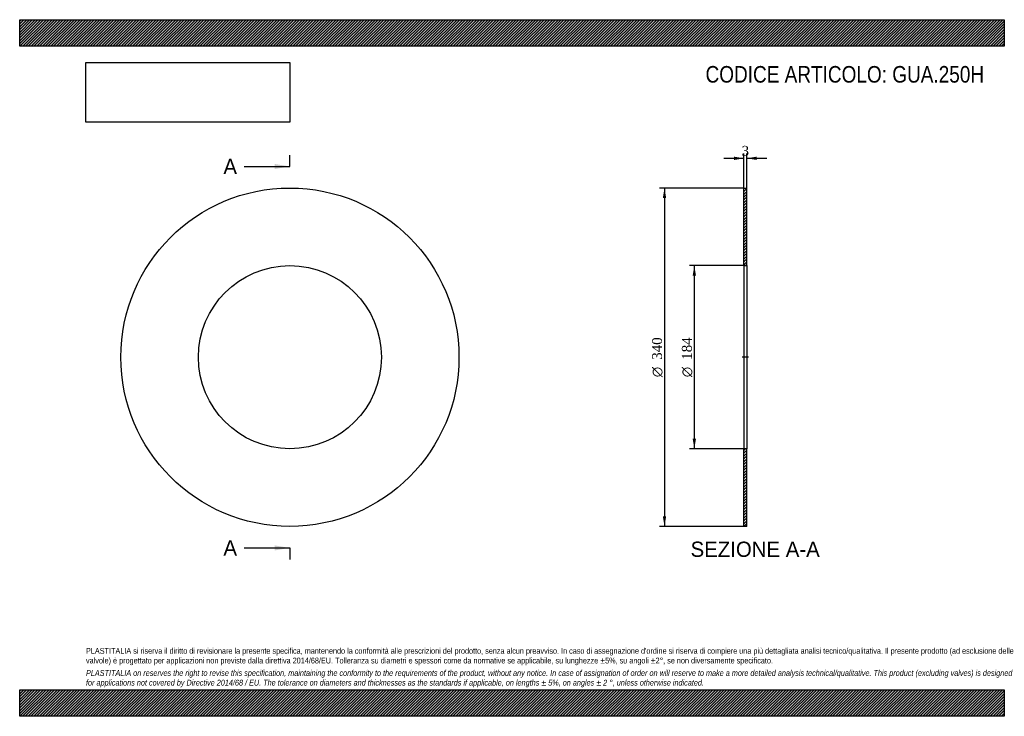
# Model space of a CAD drawing. Header units: millimetres. Extents: x 0 to 990, y 0 to 700.
import ezdxf
from ezdxf.enums import TextEntityAlignment as Align
from ezdxf.lldxf.tags import DXFTag

# ---------------------------------------------------------------- set-up
doc = ezdxf.new("R2010")
doc.units = ezdxf.units.MM
doc.header["$LTSCALE"] = 3.333333
for name, color, linetype in [('Default', 7, 'Continuous'), ('DV2_Default', 7, 'Continuous'), ('GUA.250H', 7, 'Continuous')]:
    doc.layers.add(name, color=color, linetype=linetype)
doc.styles.add('SEACAD_Solid_Edge_ANSI', font='seans.ttf')
doc.styles.add('SEACAD_Solid_Edge_ANSI1_Symbols', font='semeca1.ttf')
doc.styles.add('SEACAD_Times_New_Roman', font='times.ttf')
tags = doc.linetypes.add('CENTER2', pattern=[28.575, 19.05, -3.175, 3.175, -3.175]).pattern_tags.tags
tags[10:11] = [DXFTag(74, 4), DXFTag(75, 0), DXFTag(340, '0'), DXFTag(46, 0.0), DXFTag(50, 0.0), DXFTag(44, 0.0), DXFTag(45, 0.0)]
tags[8:9] = [DXFTag(74, 4), DXFTag(75, 0), DXFTag(340, '0'), DXFTag(46, 0.0), DXFTag(50, 0.0), DXFTag(44, 0.0), DXFTag(45, 0.0)]
tags[6:7] = [DXFTag(74, 4), DXFTag(75, 0), DXFTag(340, '0'), DXFTag(46, 0.0), DXFTag(50, 0.0), DXFTag(44, 0.0), DXFTag(45, 0.0)]
tags[4:5] = [DXFTag(74, 4), DXFTag(75, 0), DXFTag(340, '0'), DXFTag(46, 0.0), DXFTag(50, 0.0), DXFTag(44, 0.0), DXFTag(45, 0.0)]
doc.dimstyles.new('ANSImm', dxfattribs={"dimtxt": 10, "dimasz": 10, "dimexe": 5, "dimexo": 0, "dimgap": 2.5, "dimtad": 1, "dimdsep": 46, "dimtxsty": 'SEACAD_Times_New_Roman', "dimblk1": '_SE_FILLED', "dimblk2": '_SE_FILLED', "dimsah": 1, "dimcen": 5, "dimazin": 0, "dimtfac": 0.85, "dimtdec": 3, "dimtofl": 0, "dimtmove": 0, "dimatfit": 3, "dimfxl": 1, "dimarcsym": 0})
picture_1 = doc.add_image_def('image1.jpg', size_in_pixel=(4302, 1260))

# ---------------------------------------------------------------- blocks, each defined once
blk = doc.blocks.new('SE')
at = {"layer": 'GUA.250H', "color": 7, "linetype": 'Continuous'}
for radius in [170, 92]:
    blk.add_circle((271.7, 360.86), radius, dxfattribs=at)
blk = doc.blocks.new('SE2')
at = {"color": 7, "linetype": 'Continuous', "style": 'SEACAD_Solid_Edge_ANSI'}
blk.add_text('A', height=15.33, dxfattribs=at).set_placement((204.84, 560.19), align=Align.TOP_LEFT)
blk = doc.blocks.new('SE3')
at = {"color": 7, "linetype": 'Continuous', "style": 'SEACAD_Solid_Edge_ANSI'}
blk.add_text('A', height=15.33, dxfattribs=at).set_placement((204.84, 176.86), align=Align.TOP_LEFT)
blk = doc.blocks.new('SEANNOT_GROUP')
at = {"linetype": 'Continuous'}
blk.add_hatch(color=7, dxfattribs=at).paths.add_polyline_path([(256.37, 549.97), (271.7, 552.53), (256.37, 555.08)])
at = {"color": 7, "linetype": 'Continuous'}
blk.add_lwpolyline([(225.7, 552.53), (271.7, 552.53)], dxfattribs=at)
blk = doc.blocks.new('SEANNOT_GROUP1')
at = {"linetype": 'Continuous'}
blk.add_hatch(color=7, dxfattribs=at).paths.add_polyline_path([(256.37, 166.64), (271.7, 169.19), (256.37, 171.75)])
at = {"color": 7, "linetype": 'Continuous'}
blk.add_lwpolyline([(225.7, 169.19), (271.7, 169.19)], dxfattribs=at)
blk = doc.blocks.new('SE1')
at = {"layer": 'Default', "color": 7, "linetype": 'CENTER2'}
for p, q in [((271.7, 552.53), (271.7, 564.03)), ((271.7, 169.19), (271.7, 157.69))]:
    blk.add_line(p, q, dxfattribs=at)
at = {"layer": 'Default', "color": 7, "linetype": 'CENTER2', "const_width": 0.0001}
blk.add_lwpolyline([(271.7, 552.53), (271.7, 169.19)], dxfattribs=at)
at = {"layer": 'Default'}
for name in ['SE2', 'SEANNOT_GROUP', 'SE3', 'SEANNOT_GROUP1']:
    blk.add_blockref(name, (0, 0), dxfattribs=at)
blk = doc.blocks.new('SE4')
at = {"layer": 'GUA.250H', "linetype": 'Continuous'}
h = blk.add_hatch(dxfattribs=at)
h.set_pattern_fill('LINE', scale=0.62992, angle=45, style=0)
h.paths.add_polyline_path([(731.14, 452.86), (731.14, 530.86), (728.14, 530.86), (728.14, 452.86)])
h = blk.add_hatch(dxfattribs=at)
h.set_pattern_fill('LINE', scale=0.62992, angle=45, style=0)
h.paths.add_polyline_path([(731.14, 190.86), (731.14, 268.86), (728.14, 268.86), (728.14, 190.86)])
at = {"layer": 'DV2_Default', "color": 7, "linetype": 'CENTER2'}
blk.add_line((732.89, 360.86), (726.39, 360.86), dxfattribs=at)
at = {"layer": 'GUA.250H', "color": 7, "linetype": 'Continuous'}
for p, q in [((728.14, 452.86), (728.14, 530.86)), ((728.14, 530.86), (731.14, 530.86)), ((731.14, 452.86), (731.14, 530.86)), ((728.14, 452.86), (728.14, 268.86)), ((728.14, 452.86), (731.14, 452.86)), ((731.14, 452.86), (731.14, 268.86)), ((728.14, 190.86), (728.14, 268.86)), ((731.14, 268.86), (728.14, 268.86)), ((731.14, 190.86), (731.14, 268.86)), ((731.14, 190.86), (728.14, 190.86))]:
    blk.add_line(p, q, dxfattribs=at)
blk = doc.blocks.new('DMBLK42')
at = {"layer": 'Default', "linetype": 'Continuous'}
for points in [[(718.14, 562.37), (718.14, 559.03), (728.14, 560.7)], [(741.14, 562.37), (731.14, 560.7), (741.14, 559.03)]]:
    blk.add_hatch(color=7, dxfattribs=at).paths.add_polyline_path(points)
at = {"layer": 'Default', "color": 7, "linetype": 'Continuous'}
for p, q in [((728.14, 530.86), (728.14, 565.7)), ((731.14, 530.86), (731.14, 565.7)), ((708.14, 560.7), (728.14, 560.7)), ((731.14, 560.7), (751.14, 560.7))]:
    blk.add_line(p, q, dxfattribs=at)
at = {"layer": 'Default', "color": 7, "linetype": 'Continuous', "style": 'SEACAD_Times_New_Roman'}
blk.add_text('3', height=10, dxfattribs=at).set_placement((725.85, 573.2), align=Align.TOP_LEFT)
blk = doc.blocks.new('_SE_FILLED')
at = {"color": 0}
blk.add_line((0, 0), (-1, 0), dxfattribs=at)
blk.add_solid([(0, 0), (-1, -0.1665), (-1, 0.1665), (0, 0)], dxfattribs=at)
blk = doc.blocks.new('GDimGGroup')
at = {"layer": 'Default', "linetype": 'Continuous'}
for points in [[(676.67, 442.86), (680, 442.86), (678.33, 452.86)], [(676.67, 278.86), (678.33, 268.86), (680, 278.86)]]:
    blk.add_hatch(color=7, dxfattribs=at).paths.add_polyline_path(points)
at = {"layer": 'Default', "color": 7, "linetype": 'Continuous'}
for p, q in [((729.64, 452.86), (673.33, 452.86)), ((678.33, 452.86), (678.33, 268.86)), ((729.64, 268.86), (673.33, 268.86))]:
    blk.add_line(p, q, dxfattribs=at)
for s, style, p in [('184', 'SEACAD_Times_New_Roman', (665.83, 358.19)), ('O', 'SEACAD_Solid_Edge_ANSI1_Symbols', (665.83, 340.78))]:
    blk.add_text(s, height=10, rotation=90, dxfattribs=dict(at, style=style)).set_placement(p, align=Align.TOP_LEFT)
blk = doc.blocks.new('GDimGGroup1')
at = {"layer": 'Default', "linetype": 'Continuous'}
for points in [[(646.67, 520.86), (650, 520.86), (648.33, 530.86)], [(646.67, 200.86), (648.33, 190.86), (650, 200.86)]]:
    blk.add_hatch(color=7, dxfattribs=at).paths.add_polyline_path(points)
at = {"layer": 'Default', "color": 7, "linetype": 'Continuous'}
for p, q in [((728.14, 530.86), (643.33, 530.86)), ((648.33, 530.86), (648.33, 190.86)), ((728.14, 190.86), (643.33, 190.86))]:
    blk.add_line(p, q, dxfattribs=at)
for s, style, p in [('340', 'SEACAD_Times_New_Roman', (635.83, 358.19)), ('O', 'SEACAD_Solid_Edge_ANSI1_Symbols', (635.83, 340.78))]:
    blk.add_text(s, height=10, rotation=90, dxfattribs=dict(at, style=style)).set_placement(p, align=Align.TOP_LEFT)

msp = doc.modelspace()

# ---------------------------------------------------------------- hatches: boundary and pattern name
at = {"layer": 'Default', "linetype": 'Continuous'}
h = msp.add_hatch(dxfattribs=at)
h.set_pattern_fill('LINE', scale=0.629921, angle=45, style=0)
h.paths.add_polyline_path([(990, 673.333), (990, 700), (0, 700), (0, 673.333)])
for points in [[(990, 673.333), (990, 700), (0, 700), (0, 673.333)], [(990, 0), (990, 26.667), (0, 26.667), (0, 0)]]:
    msp.add_hatch(color=7, dxfattribs=at).paths.add_polyline_path(points)
h = msp.add_hatch(dxfattribs=at)
h.set_pattern_fill('LINE', scale=0.62992, angle=45, style=0)
h.paths.add_polyline_path([(990, 0), (990, 26.667), (0, 26.667), (0, 0)])

# ---------------------------------------------------------------- linework, layer by layer
at = {"layer": 'Default', "color": 7, "linetype": 'Continuous'}
for p, q in [((0, 700), (990, 700)), ((0, 673.333), (0, 700)), ((990, 700), (990, 673.333)), ((990, 673.333), (0, 673.333)), ((0, 26.667), (990, 26.667)), ((0, 0), (0, 26.667)), ((990, 26.667), (990, 0)), ((990, 0), (0, 0))]:
    msp.add_line(p, q, dxfattribs=at)

# ---------------------------------------------------------------- block references
at = {"layer": 'Default'}
for name in ['SE1', 'SE', 'GDimGGroup1', 'SE4', 'GDimGGroup']:
    msp.add_blockref(name, (0, 0), dxfattribs=at)

# ---------------------------------------------------------------- texts
at = {"layer": 'Default', "color": 7, "linetype": 'Continuous', "style": 'SEACAD_Solid_Edge_ANSI'}
msp.add_text('SEZIONE A-A', height=15.33333, dxfattribs=at).set_placement((674.55, 175.526), align=Align.TOP_LEFT)
at = {"layer": 'Default', "attachment_point": 1}
for s, insert, char_height, width in [('{\\fArial Narrow|b0||i0||c0|p34;\\C7;\\H16.66666667;\\W1.;CODICE ARTICOLO: GUA.250H}', (689.604, 653.445), 16.66667, 283.12836), ("{\\fArial Narrow|b0||i0||c0|p34;\\C7;\\H5.833333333;\\W1.;PLASTITALIA si riserva il diritto di revisionare la presente specifica, mantenendo la conformità alle prescrizioni del prodotto, senza alcun preavviso. In caso di assegnazione d'ordine si riserva di compiere una più dettagliata analisi tecnico/qualitativa. Il presente prodotto (ad esclusione delle \\P}{\\fArial Narrow|b0||i0||c0|p34;\\C7;\\H5.833333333;\\W1.;valvole) è progettato per applicazioni non previste dalla direttiva 2014/68/EU. Tolleranza su diametri e spessori come da normative se applicabile, su lunghezze ±5%, su angoli ±2°, se non diversamente specificato.\\P}{\\fArial Narrow|b0||i0||c0|p34;\\C7;\\H1.666666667;\\W1.;   \\P}{\\fArial Narrow|b0||i1||c0|p34;\\C7;\\H5.833333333;\\W1.;PLASTITALIA on reserves the right to revise this specification, maintaining the conformity to the requirements of the product, without any notice. In case of assignation of order on will reserve to make a more detailed analysis technical/qualitative. This product (excluding valves) is designed \\P}{\\fArial Narrow|b0||i1||c0|p34;\\C7;\\H5.833333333;\\W1.;for applications not covered by Directive 2014/68 / EU. The tolerance on diameters and thicknesses as the standards if applicable, on lengths ± 5%, on angles ± 2 °, unless otherwise indicated.\\P}", (66.667, 68.675), 5.833333, 856.66667)]:
    msp.add_mtext(s, dxfattribs=dict(at, insert=insert, char_height=char_height, width=width))

# ---------------------------------------------------------------- dimensions: what is measured, and where the dimension line sits
at = {"layer": 'Default', "color": 7, "linetype": 'Continuous'}
dim = msp.add_linear_dim(base=(728.143, 560.701), p1=(728.143, 530.859), p2=(731.143, 530.859), angle=0, text='\\A1;<>', dimstyle='ANSImm', dxfattribs=at)
dim.commit()
dim.dimension.update_dxf_attribs({"geometry": 'DMBLK42', "text_midpoint": (729.643, 560.701), "dimtype": 161})

# ---------------------------------------------------------------- pictures from other files: only their frames are drawn
image = msp.add_image(picture_1, insert=(66.667, 597.011), size_in_units=(204.857, 60))
image.dxf.flags = 7

doc.saveas('drawing.dxf')
